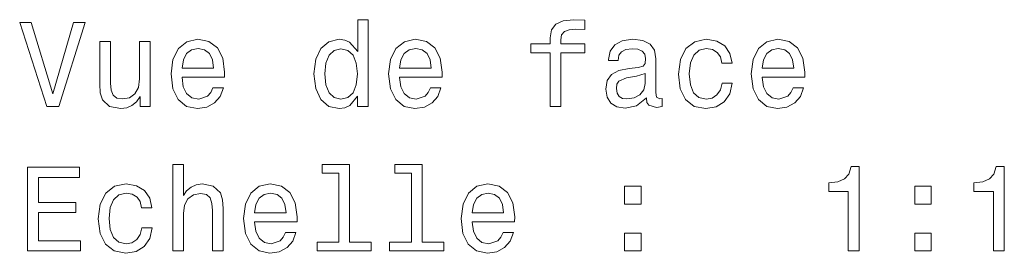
# Model space of a CAD drawing. Extents: x 0 to 420, y 0 to 297.
# Tile 4 of 10: x 206 to 248, y 97 to 106. Entities that reach past the tile are written whole.
import ezdxf

# ---------------------------------------------------------------- set-up
doc = ezdxf.new("R2010")
doc.units = 0

msp = doc.modelspace()

# ---------------------------------------------------------------- linework, layer by layer
at = {"color": 7, "lineweight": 13}
for points in [[(220.463303, 103.16819), (220.463303, 102.749603), (220.907104, 102.749603), (220.907104, 106.370644), (220.468338, 106.370644), (220.468338, 105.044273), (220.130447, 105.427559), (219.923676, 105.518333), (219.686646, 105.553635), (219.257965, 105.452774), (218.92511, 105.170349), (218.708252, 104.716461), (218.632614, 104.106232), (218.708252, 103.496002), (218.92511, 103.037064), (219.257965, 102.749603), (219.686646, 102.653786), (219.923676, 102.689087), (220.135483, 102.779861)], [(228.522369, 104.9888), (228.522369, 102.749603), (228.966187, 102.749603), (228.966187, 104.9888), (229.974823, 104.9888), (229.974823, 105.367035), (228.966187, 105.367035), (228.966187, 105.533463), (229.00148, 105.735191), (229.117477, 105.871361), (229.314163, 105.952049), (229.596588, 105.982315), (229.974823, 105.962143), (229.974823, 106.345428), (229.495728, 106.370644), (229.062012, 106.325249), (228.759415, 106.189087), (228.57785, 105.952049), (228.522369, 105.614159), (228.522369, 105.367035), (227.710419, 105.367035), (227.710419, 104.9888)], [(208.576416, 106.254646), (207.698883, 103.274101), (206.796158, 106.254646), (206.317047, 106.254646), (207.446732, 102.749603), (207.95105, 102.749603), (209.055511, 106.254646)], [(213.115311, 103.975105), (214.890533, 103.975105), (214.895569, 104.181877), (214.81488, 104.761848), (214.592987, 105.195572), (214.23996, 105.457817), (213.770935, 105.553635), (213.311996, 105.452774), (212.958969, 105.170349), (212.732025, 104.711418), (212.651337, 104.106232), (212.72699, 103.485916), (212.953934, 103.032021), (213.30191, 102.749603), (213.755798, 102.653786), (214.14917, 102.719345), (214.471939, 102.890816), (214.708969, 103.163147), (214.845139, 103.52626), (214.406387, 103.52626), (214.315598, 103.324532), (214.184479, 103.173233), (213.811279, 103.0522), (213.523819, 103.107674), (213.306961, 103.284187), (213.165741, 103.571648), (213.115311, 103.959976)], [(222.223389, 103.975105), (223.998596, 103.975105), (224.003647, 104.181877), (223.922958, 104.761848), (223.70105, 105.195572), (223.348022, 105.457817), (222.878998, 105.553635), (222.420074, 105.452774), (222.067047, 105.170349), (221.840103, 104.711418), (221.759415, 104.106232), (221.835052, 103.485916), (222.061996, 103.032021), (222.409988, 102.749603), (222.863876, 102.653786), (223.257248, 102.719345), (223.580017, 102.890816), (223.817047, 103.163147), (223.953217, 103.52626), (223.51445, 103.52626), (223.423676, 103.324532), (223.292542, 103.173233), (222.919357, 103.0522), (222.631882, 103.107674), (222.415024, 103.284187), (222.273819, 103.571648), (222.223389, 103.959976)], [(232.55191, 103.102631), (232.55191, 103.087502), (232.577133, 102.916031), (232.652786, 102.794991), (232.970505, 102.699173), (233.217621, 102.739517), (233.217621, 103.082458), (233.11171, 103.067329), (232.970505, 103.132889), (232.945282, 103.334618), (232.945282, 104.736633), (232.884766, 105.094704), (232.708252, 105.346863), (232.40062, 105.498161), (231.966904, 105.553635), (231.543274, 105.493118), (231.230591, 105.321648), (231.033905, 105.054359), (230.968338, 104.701332), (230.968338, 104.671074), (231.36676, 104.671074), (231.402054, 104.882889), (231.513016, 105.034187), (231.694565, 105.124962), (231.951767, 105.160263), (232.198883, 105.135048), (232.375397, 105.059402), (232.481308, 104.928276), (232.516617, 104.746719), (232.496445, 104.534904), (232.415741, 104.429001), (232.21402, 104.378563), (231.835785, 104.338219), (231.402054, 104.247444), (231.094421, 104.08606), (230.912872, 103.8339), (230.857391, 103.460701), (230.907822, 103.127846), (231.064163, 102.88073), (231.31633, 102.724388), (231.664307, 102.668915), (232.133331, 102.774818)], [(235.703934, 104.56012), (236.1427, 104.56012), (236.05191, 104.963577), (235.835052, 105.281303), (235.497162, 105.477989), (235.058395, 105.553635), (234.574249, 105.452774), (234.206085, 105.170349), (233.974106, 104.711418), (233.893417, 104.096146), (233.969055, 103.485916), (234.196014, 103.032021), (234.554077, 102.749603), (235.043274, 102.653786), (235.47699, 102.729431), (235.81488, 102.941246), (236.046875, 103.274101), (236.147736, 103.717903), (235.724106, 103.717903), (235.648453, 103.435486), (235.507248, 103.223663), (235.305511, 103.092545), (235.058395, 103.0522), (234.750763, 103.11776), (234.528854, 103.319489), (234.3927, 103.647301), (234.347305, 104.111275), (234.3927, 104.565163), (234.533905, 104.892975), (234.760849, 105.094704), (235.058395, 105.165306), (235.320648, 105.119919), (235.517334, 105.003929), (235.648453, 104.812286)], [(237.403503, 103.975105), (239.178711, 103.975105), (239.183762, 104.181877), (239.103058, 104.761848), (238.881165, 105.195572), (238.528137, 105.457817), (238.059113, 105.553635), (237.600189, 105.452774), (237.247162, 105.170349), (237.020218, 104.711418), (236.939514, 104.106232), (237.015167, 103.485916), (237.242111, 103.032021), (237.590103, 102.749603), (238.043991, 102.653786), (238.437363, 102.719345), (238.760132, 102.890816), (238.997162, 103.163147), (239.133331, 103.52626), (238.694565, 103.52626), (238.60379, 103.324532), (238.472656, 103.173233), (238.099457, 103.0522), (237.811996, 103.107674), (237.595139, 103.284187), (237.453934, 103.571648), (237.403503, 103.959976)], [(211.778854, 105.457817), (211.335052, 105.457817), (211.335052, 103.894417), (211.284622, 103.531303), (211.138367, 103.269058), (210.911423, 103.107674), (210.613876, 103.057243), (210.376846, 103.097588), (210.22554, 103.21862), (210.139816, 103.425392), (210.119644, 103.717903), (210.119644, 105.457817), (209.675842, 105.457817), (209.675842, 103.677559), (209.690964, 103.319489), (209.786789, 103.021935), (210.0793, 102.749603), (210.548309, 102.653786), (210.800476, 102.689087), (211.017334, 102.779861), (211.203934, 102.936203), (211.355225, 103.163147), (211.355225, 102.749603), (211.778854, 102.749603)], [(213.115311, 104.348305), (213.170792, 104.696289), (213.306961, 104.953491), (213.513733, 105.109833), (213.786072, 105.165306), (214.05336, 105.109833), (214.260132, 104.953491), (214.386215, 104.696289), (214.431595, 104.348305)], [(219.762283, 105.15522), (220.054794, 105.084618), (220.276703, 104.887932), (220.407822, 104.56012), (220.458252, 104.106232), (220.407822, 103.647301), (220.276703, 103.319489), (220.054794, 103.11776), (219.762283, 103.0522), (219.484909, 103.11776), (219.273102, 103.319489), (219.131882, 103.652344), (219.086502, 104.106232), (219.131882, 104.555077), (219.273102, 104.882889), (219.484909, 105.084618)], [(222.223389, 104.348305), (222.278854, 104.696289), (222.415024, 104.953491), (222.621796, 105.109833), (222.894135, 105.165306), (223.161423, 105.109833), (223.368195, 104.953491), (223.494278, 104.696289), (223.539673, 104.348305)], [(237.403503, 104.348305), (237.458969, 104.696289), (237.595139, 104.953491), (237.80191, 105.109833), (238.074249, 105.165306), (238.341537, 105.109833), (238.548309, 104.953491), (238.674393, 104.696289), (238.719788, 104.348305)], [(232.50148, 103.697731), (232.440964, 103.435486), (232.279587, 103.233749), (232.037506, 103.102631), (231.73996, 103.057243), (231.548309, 103.082458), (231.41214, 103.163147), (231.326416, 103.304359), (231.301193, 103.501045), (231.321365, 103.677559), (231.402054, 103.803635), (231.724823, 103.944847), (232.133331, 104.005363), (232.50148, 104.126404)], [(206.639816, 96.702774), (208.858826, 96.702774), (208.858826, 97.126404), (207.10379, 97.126404), (207.10379, 98.311562), (208.667191, 98.311562), (208.667191, 98.730148), (207.10379, 98.730148), (207.10379, 99.779144), (208.818481, 99.779144), (208.818481, 100.202774), (206.639816, 100.202774)], [(212.72699, 96.702774), (213.170792, 96.702774), (213.170792, 98.266174), (213.216187, 98.624245), (213.362427, 98.88649), (213.589386, 99.047874), (213.891968, 99.108391), (214.134048, 99.057961), (214.285339, 98.921791), (214.360992, 98.694847), (214.386215, 98.392258), (214.386215, 96.702774), (214.830017, 96.702774), (214.830017, 98.483032), (214.809845, 98.841103), (214.719055, 99.138657), (214.421509, 99.410988), (213.957535, 99.506805), (213.705368, 99.471504), (213.48851, 99.375687), (213.306961, 99.224388), (213.170792, 99.017616), (213.170792, 100.323814), (212.72699, 100.323814)], [(219.681595, 99.950615), (219.681595, 97.075974), (218.768768, 97.075974), (218.768768, 96.702774), (221.033188, 96.702774), (221.033188, 97.075974), (220.125397, 97.075974), (220.125397, 100.323814), (218.985626, 100.323814), (218.985626, 99.950615)], [(222.717621, 99.950615), (222.717621, 97.075974), (221.804794, 97.075974), (221.804794, 96.702774), (224.069214, 96.702774), (224.069214, 97.075974), (223.161423, 97.075974), (223.161423, 100.323814), (222.021652, 100.323814), (222.021652, 99.950615)], [(241.004364, 96.702774), (241.463287, 96.702774), (241.463287, 100.227989), (241.120361, 100.227989), (241.029572, 99.920357), (240.848022, 99.713577), (240.570648, 99.592545), (240.187363, 99.5522), (240.187363, 99.19413), (241.004364, 99.19413)], [(247.076416, 96.702774), (247.535339, 96.702774), (247.535339, 100.227989), (247.192398, 100.227989), (247.101624, 99.920357), (246.920074, 99.713577), (246.642685, 99.592545), (246.259399, 99.5522), (246.259399, 99.19413), (247.076416, 99.19413)], [(211.415741, 98.51329), (211.854507, 98.51329), (211.763733, 98.916748), (211.546875, 99.234474), (211.208969, 99.43116), (210.770218, 99.506805), (210.286072, 99.405945), (209.917908, 99.12352), (209.685928, 98.664589), (209.605225, 98.049316), (209.680878, 97.439087), (209.907822, 96.985191), (210.2659, 96.702774), (210.755081, 96.606956), (211.188797, 96.682602), (211.526703, 96.894417), (211.758682, 97.227272), (211.859558, 97.671074), (211.435928, 97.671074), (211.360275, 97.388657), (211.219055, 97.176834), (211.017334, 97.045715), (210.770218, 97.005371), (210.462585, 97.07093), (210.240677, 97.272659), (210.104507, 97.600471), (210.059113, 98.064445), (210.104507, 98.518333), (210.245712, 98.846146), (210.472672, 99.047874), (210.770218, 99.118477), (211.032455, 99.07309), (211.229156, 98.9571), (211.360275, 98.765457)], [(216.151337, 97.928276), (217.926559, 97.928276), (217.931595, 98.135048), (217.850906, 98.715019), (217.628998, 99.148743), (217.275986, 99.410988), (216.806961, 99.506805), (216.348022, 99.405945), (215.994995, 99.12352), (215.768051, 98.664589), (215.687363, 98.059402), (215.763016, 97.439087), (215.98996, 96.985191), (216.337936, 96.702774), (216.791824, 96.606956), (217.185196, 96.672516), (217.507965, 96.843987), (217.744995, 97.116318), (217.881165, 97.479431), (217.442413, 97.479431), (217.351624, 97.277702), (217.220505, 97.126404), (216.847305, 97.005371), (216.559845, 97.060844), (216.342987, 97.237358), (216.201767, 97.524818), (216.151337, 97.913147)], [(225.259415, 97.928276), (227.034622, 97.928276), (227.039673, 98.135048), (226.958984, 98.715019), (226.737076, 99.148743), (226.384048, 99.410988), (225.915024, 99.506805), (225.4561, 99.405945), (225.103073, 99.12352), (224.876129, 98.664589), (224.795425, 98.059402), (224.871078, 97.439087), (225.098022, 96.985191), (225.446014, 96.702774), (225.899902, 96.606956), (226.293274, 96.672516), (226.616043, 96.843987), (226.853073, 97.116318), (226.989227, 97.479431), (226.550476, 97.479431), (226.459702, 97.277702), (226.328568, 97.126404), (225.955368, 97.005371), (225.667908, 97.060844), (225.45105, 97.237358), (225.309845, 97.524818), (225.259415, 97.913147)], [(231.639099, 98.659546), (232.335052, 98.659546), (232.335052, 99.410988), (231.639099, 99.410988)], [(243.783173, 98.659546), (244.479141, 98.659546), (244.479141, 99.410988), (243.783173, 99.410988)], [(216.151337, 98.301476), (216.206818, 98.64946), (216.342987, 98.906662), (216.549759, 99.063004), (216.822083, 99.118477), (217.089386, 99.063004), (217.296158, 98.906662), (217.422226, 98.64946), (217.467621, 98.301476)], [(225.259415, 98.301476), (225.31488, 98.64946), (225.45105, 98.906662), (225.657822, 99.063004), (225.930161, 99.118477), (226.197449, 99.063004), (226.404221, 98.906662), (226.530304, 98.64946), (226.575684, 98.301476)], [(231.639099, 96.702774), (232.335052, 96.702774), (232.335052, 97.454216), (231.639099, 97.454216)], [(243.783173, 96.702774), (244.479141, 96.702774), (244.479141, 97.454216), (243.783173, 97.454216)]]:
    msp.add_lwpolyline(points, close=True, dxfattribs=at)

doc.saveas('drawing.dxf')
